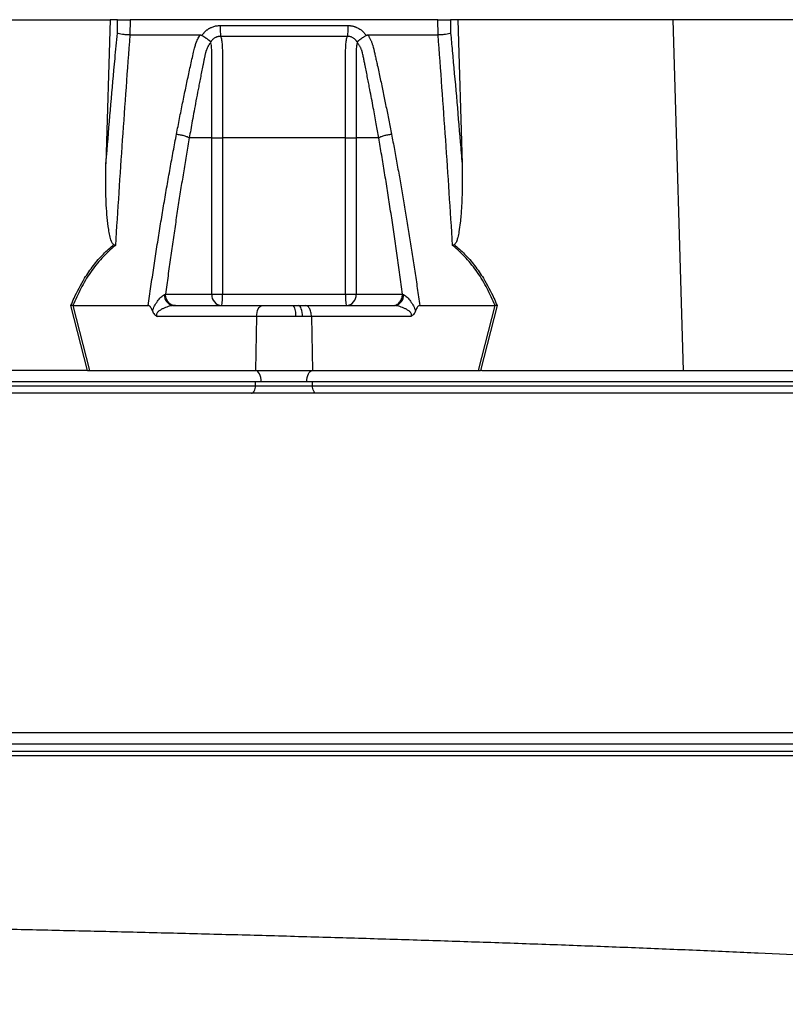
# Model space of a CAD drawing. Extents: x 4262 to 5625, y 3282 to 5186.
# Tile 4 of 14: x 4541 to 4742, y 3599 to 3857. Entities that reach past the tile are written whole.
import ezdxf

# ---------------------------------------------------------------- set-up
doc = ezdxf.new("R2010")
doc.units = 0
doc.header["$LTSCALE"] = 10
doc.header["$MEASUREMENT"] = 0
doc.layers.get('0').update_dxf_attribs({"linetype": 'CONTINUOUS'})

msp = doc.modelspace()

# ---------------------------------------------------------------- linework, layer by layer
at = {"color": 7, "linetype": 'Continuous'}
for p, q in [((4508.14, 3857.27), (4564.53, 3857.27)), ((4564.53, 3857.27), (4563.45, 3819.47)), ((4566.47, 3857.27), (4564.53, 3857.27)), ((4566.44, 3853.72), (4566.47, 3857.27)), ((4569.76, 3857.27), (4569.72, 3853.27)), ((4650.51, 3857.27), (4569.76, 3857.27)), ((4650.55, 3853.27), (4650.51, 3857.27)), ((4655.74, 3857.27), (4653.79, 3857.27)), ((4653.79, 3857.27), (4653.83, 3853.72)), ((4655.74, 3857.27), (4656.82, 3819.47)), ((4712.13, 3857.27), (4655.74, 3857.27)), ((4712.13, 3857.27), (4714.76, 3765.27)), ((4769.88, 3857.27), (4712.13, 3857.27)), ((4588.63, 3853.13), (4588.72, 3853.27)), ((4631.55, 3853.27), (4631.64, 3853.13)), ((4591.2, 3826.27), (4585.3, 3826.27)), ((4591.2, 3785.27), (4591.2, 3826.27)), ((4593.99, 3826.27), (4593.99, 3785.27)), ((4626.28, 3785.27), (4626.28, 3826.27)), ((4634.97, 3826.27), (4629.07, 3826.27)), ((4629.07, 3826.27), (4629.07, 3785.27)), ((4579.07, 3785.27), (4591.2, 3785.27)), ((4591.2, 3785.27), (4593.99, 3785.27)), ((4593.99, 3785.27), (4626.28, 3785.27)), ((4626.28, 3785.27), (4629.07, 3785.27)), ((4629.07, 3785.27), (4641.2, 3785.27)), ((4558.6, 3765.27), (4554.26, 3782.29)), ((4554.78, 3782.27), (4559.12, 3765.27)), ((4554.8, 3782.27), (4574.53, 3782.27)), ((4581.11, 3782.27), (4604.43, 3782.27)), ((4604.43, 3782.27), (4612.57, 3782.27)), ((4612.57, 3782.27), (4613.98, 3782.27)), ((4613.98, 3782.27), (4615.84, 3782.27)), ((4615.84, 3782.27), (4639.16, 3782.27)), ((4645.74, 3782.27), (4665.47, 3782.27)), ((4661.15, 3765.27), (4665.48, 3782.27)), ((4666.01, 3782.29), (4661.67, 3765.27)), ((4602.93, 3779.37), (4576.9, 3779.37)), ((4602.93, 3779.37), (4602.69, 3765.27)), ((4613.21, 3779.37), (4602.93, 3779.37)), ((4614.99, 3779.37), (4613.21, 3779.37)), ((4617.34, 3779.37), (4614.99, 3779.37)), ((4617.34, 3779.37), (4617.58, 3765.27)), ((4643.37, 3779.37), (4617.34, 3779.37)), ((4558.3, 3765.27), (4505.5, 3765.27)), ((4559.12, 3765.27), (4602.69, 3765.27)), ((4602.69, 3765.27), (4617.58, 3765.27)), ((4617.58, 3765.27), (4661.15, 3765.27)), ((4661.97, 3765.27), (4714.76, 3765.27)), ((4714.76, 3765.27), (4775.3, 3765.27)), ((4604.13, 3762.27), (4359.13, 3762.27)), ((4363.13, 3761.27), (4602.63, 3761.27)), ((4602.63, 3761.27), (4602.63, 3762.27)), ((4602.63, 3761.27), (4617.63, 3761.27)), ((4616.13, 3762.27), (4604.13, 3762.27)), ((4861.13, 3762.27), (4616.13, 3762.27)), ((4617.63, 3761.27), (4617.63, 3762.27)), ((4617.63, 3761.27), (4857.13, 3761.27)), ((4907.63, 3667.27), (4312.63, 3667.27)), ((4904.63, 3665.27), (4315.63, 3665.27)), ((4312.63, 3664.27), (4907.63, 3664.27))]:
    msp.add_line(p, q, dxfattribs=at)
at = {"color": 7, "linetype": 'Continuous', "flags": 128}
for points in [[(4602.93, 3779.37), (4602.97, 3779.94), (4603.06, 3780.49), (4603.2, 3780.99), (4603.39, 3781.43), (4603.62, 3781.78), (4603.87, 3782.05), (4604.15, 3782.21), (4604.43, 3782.27)], [(4614.99, 3779.37), (4614.97, 3779.94), (4614.9, 3780.49), (4614.81, 3780.99), (4614.68, 3781.43), (4614.53, 3781.78), (4614.36, 3782.05), (4614.17, 3782.21), (4613.98, 3782.27)], [(4604.13, 3762.27), (4604.11, 3762.84), (4604.03, 3763.39), (4603.89, 3763.9), (4603.71, 3764.35), (4603.49, 3764.73), (4603.24, 3765.01), (4602.97, 3765.19), (4602.69, 3765.27)], [(4616.13, 3762.27), (4616.16, 3762.84), (4616.24, 3763.39), (4616.38, 3763.9), (4616.56, 3764.35), (4616.77, 3764.73), (4617.02, 3765.01), (4617.3, 3765.19), (4617.58, 3765.27)], [(4601.63, 3759.27), (4601.83, 3759.31), (4602.02, 3759.42), (4602.19, 3759.61), (4602.34, 3759.85), (4602.47, 3760.16), (4602.56, 3760.5), (4602.62, 3760.88), (4602.63, 3761.27)], [(4618.63, 3759.27), (4618.44, 3759.31), (4618.25, 3759.42), (4618.08, 3759.61), (4617.93, 3759.85), (4617.8, 3760.16), (4617.71, 3760.5), (4617.65, 3760.88), (4617.63, 3761.27)]]:
    msp.add_lwpolyline(points, dxfattribs=at)
at = {"color": 7, "linetype": 'Continuous'}
for centre, radius, start, end in [((4581.47, 3784.94), 2.7, 175.7145, 262.3682), ((4594.01, 3785.08), 2.82, 176.1886, 265.5981), ((4582, 3784.52), 12.01, 349.188, 3.5659), ((4638.27, 3784.52), 12.01, 176.4341, 190.812), ((4626.25, 3785.08), 2.82, 274.4019, 3.8114), ((4638.8, 3784.94), 2.7, 277.6318, 4.2855), ((4609.37, 3780.04), 3.9, 350.0919, 34.8298)]:
    msp.add_arc(centre, radius, start, end, dxfattribs=at)
for centre, major_axis, start_param, end_param in [((4559.63, 3762.27), (16.23, -0.25), 1.637472, 1.655677), ((4660.64, 3762.27), (16.23, 0.25), 1.485915, 1.504121)]:
    msp.add_ellipse(centre, major_axis=major_axis, ratio=0.184165, start_param=start_param, end_param=end_param, dxfattribs=at)
for points, knots in [([(4566.47, 3857.27), (4566.59, 3857.27), (4566.76, 3857.27), (4567.21, 3857.27), (4567.47, 3857.27), (4567.92, 3857.27), (4568.08, 3857.27), (4568.4, 3857.27), (4568.56, 3857.27), (4569.08, 3857.27), (4569.42, 3857.27), (4569.76, 3857.27)], [0, 0, 0, 0, 0.25, 0.25, 0.5, 0.5, 0.625, 0.625, 0.75, 0.75, 1, 1, 1, 1]), ([(4650.51, 3857.27), (4650.85, 3857.27), (4651.2, 3857.27), (4651.88, 3857.27), (4652.2, 3857.27), (4652.65, 3857.27), (4652.79, 3857.27), (4653.05, 3857.27), (4653.17, 3857.27), (4653.5, 3857.27), (4653.68, 3857.27), (4653.79, 3857.27)], [0, 0, 0, 0, 0.25, 0.25, 0.5, 0.5, 0.625, 0.625, 0.75, 0.75, 1, 1, 1, 1]), ([(4563.45, 3819.47), (4563.55, 3820.65), (4564.3, 3829.87), (4565.29, 3841.3), (4566.23, 3851.5), (4566.44, 3853.72)], [0, 0, 0, 0, 0.102589, 0.804819, 1, 1, 1, 1]), ([(4569.72, 3853.27), (4569.38, 3853.28), (4568.71, 3853.31), (4567.75, 3853.41), (4566.94, 3853.55), (4566.57, 3853.66), (4566.44, 3853.72), (4566.44, 3853.72)], [0, 0, 0, 0, 0.243076, 0.486112, 0.730219, 0.994534, 1, 1, 1, 1]), ([(4588.72, 3853.27), (4588.77, 3853.34), (4588.86, 3853.47), (4589.01, 3853.66), (4589.16, 3853.85), (4589.32, 3854.02), (4589.49, 3854.19), (4589.66, 3854.35), (4589.85, 3854.5), (4590.04, 3854.65), (4590.23, 3854.79), (4590.44, 3854.92), (4590.65, 3855.04), (4590.87, 3855.15), (4591.16, 3855.29), (4591.53, 3855.43), (4591.98, 3855.57), (4592.45, 3855.67), (4592.92, 3855.73), (4593.24, 3855.74), (4593.4, 3855.74)], [0, 0, 0, 0, 0.044249, 0.088103, 0.131644, 0.174954, 0.21812, 0.261226, 0.304357, 0.347601, 0.391041, 0.434763, 0.478847, 0.523375, 0.568424, 0.654803, 0.740537, 0.826241, 0.912528, 1, 1, 1, 1]), ([(4593.4, 3855.74), (4593.4, 3855.46), (4593.4, 3855.16), (4593.41, 3854.58), (4593.42, 3854.29), (4593.44, 3853.77), (4593.46, 3853.53), (4593.49, 3853.14), (4593.5, 3852.99), (4593.52, 3852.88)], [0, 0, 0, 0, 0.25, 0.25, 0.5, 0.5, 0.75, 0.75, 1, 1, 1, 1]), ([(4626.87, 3855.74), (4626.87, 3855.46), (4626.86, 3855.16), (4626.85, 3854.58), (4626.85, 3854.29), (4626.83, 3853.77), (4626.81, 3853.53), (4626.78, 3853.14), (4626.77, 3852.99), (4626.75, 3852.88)], [0, 0, 0, 0, 0.25, 0.25, 0.5, 0.5, 0.75, 0.75, 1, 1, 1, 1]), ([(4626.87, 3855.74), (4626.95, 3855.74), (4627.11, 3855.74), (4627.35, 3855.72), (4627.59, 3855.7), (4627.82, 3855.66), (4628.05, 3855.62), (4628.28, 3855.57), (4628.51, 3855.5), (4628.74, 3855.43), (4628.96, 3855.35), (4629.25, 3855.23), (4629.59, 3855.06), (4629.98, 3854.83), (4630.34, 3854.57), (4630.68, 3854.29), (4631, 3853.97), (4631.29, 3853.64), (4631.46, 3853.39), (4631.55, 3853.27)], [0, 0, 0, 0, 0.043919, 0.087472, 0.13073, 0.173768, 0.216664, 0.259492, 0.30233, 0.345255, 0.388344, 0.431671, 0.51489, 0.596546, 0.677156, 0.757259, 0.837405, 0.91814, 1, 1, 1, 1]), ([(4653.83, 3853.72), (4653.83, 3853.72), (4653.7, 3853.66), (4653.33, 3853.55), (4652.52, 3853.41), (4651.56, 3853.31), (4650.88, 3853.28), (4650.55, 3853.27)], [0, 0, 0, 0, 0.0054662, 0.2697814, 0.5138882, 0.7569238, 1, 1, 1, 1]), ([(4653.83, 3853.72), (4653.97, 3852.2), (4654.85, 3842.7), (4655.85, 3831.29), (4656.66, 3821.36), (4656.82, 3819.47)], [0, 0, 0, 0, 0.133371, 0.835601, 1, 1, 1, 1]), ([(4569.74, 3853.27), (4569.04, 3844.12), (4568.37, 3834.94), (4567.11, 3816.52), (4566.5, 3807.29), (4565.93, 3798.03)], [0, 0, 0, 0, 0.5, 0.5, 1, 1, 1, 1]), ([(4581.95, 3827.23), (4582.08, 3827.92), (4582.34, 3829.29), (4582.75, 3831.34), (4583.15, 3833.38), (4583.56, 3835.4), (4584.1, 3838.02), (4584.77, 3841.22), (4585.45, 3844.37), (4586, 3846.88), (4586.33, 3848.37), (4586.58, 3849.43), (4586.73, 3850.04), (4586.88, 3850.55), (4587.04, 3851.06), (4587.25, 3851.58), (4587.51, 3852.15), (4587.79, 3852.72), (4588.01, 3853.08), (4588.12, 3853.27)], [0, 0, 0, 0, 0.077777, 0.1552, 0.232272, 0.308995, 0.385372, 0.530526, 0.674474, 0.747423, 0.819615, 0.846383, 0.869761, 0.889755, 0.906383, 0.929523, 0.9528, 0.976272, 1, 1, 1, 1]), ([(4590.85, 3851.24), (4590.79, 3851.17), (4590.69, 3851.03), (4590.55, 3850.81), (4590.41, 3850.6), (4590.29, 3850.38), (4590.17, 3850.16), (4590.06, 3849.94), (4589.96, 3849.72), (4589.87, 3849.5), (4589.78, 3849.29), (4589.71, 3849.08), (4589.64, 3848.87), (4589.58, 3848.66), (4589.51, 3848.42), (4589.45, 3848.13), (4589.37, 3847.79), (4589.3, 3847.46), (4589.23, 3847.12), (4589.18, 3846.85), (4589.14, 3846.6), (4589.09, 3846.37), (4589.03, 3846.06), (4588.95, 3845.68), (4588.78, 3844.84), (4588.53, 3843.6), (4588.21, 3842), (4587.91, 3840.46), (4587.53, 3838.47), (4587.07, 3836.08), (4586.56, 3833.34), (4586.1, 3830.81), (4585.68, 3828.47), (4585.42, 3826.98), (4585.3, 3826.27)], [0, 0, 0, 0, 0.010662, 0.021198, 0.031594, 0.041839, 0.051919, 0.061821, 0.071533, 0.08104, 0.09033, 0.099392, 0.108213, 0.116783, 0.125091, 0.138719, 0.152205, 0.165558, 0.178786, 0.1919, 0.198167, 0.207477, 0.219813, 0.235151, 0.25346, 0.319418, 0.382864, 0.443812, 0.502275, 0.618272, 0.726011, 0.825493, 0.916782, 1, 1, 1, 1]), ([(4588.12, 3853.27), (4588.15, 3853.27), (4588.23, 3853.27), (4588.34, 3853.25), (4588.44, 3853.22), (4588.54, 3853.18), (4588.6, 3853.15), (4588.63, 3853.13)], [0, 0, 0, 0, 0.212576, 0.416535, 0.614103, 0.807726, 1, 1, 1, 1]), ([(4588.63, 3853.13), (4588.68, 3853.1), (4588.78, 3853.05), (4588.92, 3852.96), (4589.05, 3852.87), (4589.19, 3852.78), (4589.32, 3852.7), (4589.44, 3852.62), (4589.56, 3852.54), (4589.67, 3852.46), (4589.83, 3852.35), (4590.04, 3852.2), (4590.27, 3852.03), (4590.47, 3851.89), (4590.62, 3851.77), (4590.73, 3851.67), (4590.82, 3851.58), (4590.88, 3851.5), (4590.92, 3851.44), (4590.93, 3851.39), (4590.94, 3851.37)], [0, 0, 0, 0, 0.048652, 0.096489, 0.14339, 0.189242, 0.233941, 0.277392, 0.319512, 0.360225, 0.399465, 0.506174, 0.603082, 0.689684, 0.765815, 0.831582, 0.887296, 0.933441, 0.970686, 1, 1, 1, 1]), ([(4591.2, 3826.27), (4591.2, 3827.59), (4591.2, 3831.58), (4591.2, 3837.74), (4591.2, 3843.42), (4591.2, 3846.87), (4591.21, 3848.42), (4591.19, 3849.42), (4591.14, 3850.2), (4591.06, 3850.81), (4590.95, 3851.07), (4590.91, 3851.17)], [0, 0, 0, 0, 0.156913, 0.470739, 0.729084, 0.828623, 0.878273, 0.912858, 0.946597, 0.978177, 1, 1, 1, 1]), ([(4593.52, 3852.88), (4593.46, 3852.88), (4593.35, 3852.88), (4593.18, 3852.87), (4593.02, 3852.85), (4592.85, 3852.82), (4592.69, 3852.78), (4592.53, 3852.73), (4592.37, 3852.67), (4592.13, 3852.57), (4591.85, 3852.4), (4591.55, 3852.16), (4591.32, 3851.93), (4591.15, 3851.71), (4591.03, 3851.53), (4590.98, 3851.41), (4590.95, 3851.36)], [0, 0, 0, 0, 0.053313, 0.106595, 0.159871, 0.213166, 0.266504, 0.319912, 0.373414, 0.427035, 0.564479, 0.685227, 0.789255, 0.876458, 0.946721, 1, 1, 1, 1]), ([(4626.75, 3852.88), (4625.46, 3852.88), (4622.71, 3852.88), (4618.73, 3852.88), (4614.51, 3852.88), (4611.64, 3852.88), (4608.63, 3852.88), (4605.76, 3852.88), (4601.54, 3852.88), (4597.55, 3852.88), (4594.81, 3852.88), (4593.52, 3852.88)], [0.7589111, 0.7589111, 0.7589111, 0.7589111, 0.7820302, 0.8131687, 0.8443073, 0.8754458, 0.8754458, 0.9065844, 0.9377229, 0.9688615, 0.9919807, 0.9919807, 0.9919807, 0.9919807]), ([(4593.52, 3852.88), (4593.57, 3852.77), (4593.61, 3852.63), (4593.7, 3852.31), (4593.73, 3852.13), (4593.8, 3851.74), (4593.83, 3851.52), (4593.88, 3851.06), (4593.9, 3850.81), (4593.94, 3850.29), (4593.95, 3850.02), (4593.97, 3849.47), (4593.98, 3849.19), (4593.98, 3848.76), (4593.99, 3848.61), (4593.99, 3848.32), (4593.99, 3848.18), (4593.99, 3847.74), (4593.99, 3845.13), (4593.99, 3842.52), (4593.99, 3835.55), (4593.99, 3830.91), (4593.99, 3826.27)], [0, 0, 0, 0, 0.03125, 0.03125, 0.0625, 0.0625, 0.09375, 0.09375, 0.125, 0.125, 0.15625, 0.15625, 0.1875, 0.1875, 0.203125, 0.203125, 0.21875, 0.21875, 0.25, 0.5, 0.5, 1, 1, 1, 1]), ([(4626.28, 3826.27), (4626.28, 3830.91), (4626.28, 3835.55), (4626.28, 3842.52), (4626.28, 3845.13), (4626.28, 3847.74), (4626.28, 3848.18), (4626.28, 3848.32), (4626.28, 3848.61), (4626.28, 3848.76), (4626.29, 3849.19), (4626.3, 3849.47), (4626.32, 3850.02), (4626.33, 3850.29), (4626.37, 3850.81), (4626.39, 3851.06), (4626.44, 3851.52), (4626.47, 3851.74), (4626.53, 3852.13), (4626.57, 3852.31), (4626.65, 3852.63), (4626.7, 3852.77), (4626.75, 3852.88)], [0, 0, 0, 0, 0.5, 0.5, 0.75, 0.78125, 0.78125, 0.796875, 0.796875, 0.8125, 0.8125, 0.84375, 0.84375, 0.875, 0.875, 0.90625, 0.90625, 0.9375, 0.9375, 0.96875, 0.96875, 1, 1, 1, 1]), ([(4629.32, 3851.36), (4629.3, 3851.4), (4629.26, 3851.48), (4629.18, 3851.61), (4629.08, 3851.76), (4628.95, 3851.92), (4628.78, 3852.1), (4628.58, 3852.28), (4628.34, 3852.45), (4628.05, 3852.61), (4627.74, 3852.74), (4627.42, 3852.82), (4627.09, 3852.88), (4626.86, 3852.88), (4626.75, 3852.88)], [0, 0, 0, 0, 0.038504, 0.086514, 0.144034, 0.211029, 0.287449, 0.37325, 0.468405, 0.572922, 0.680036, 0.786786, 0.893373, 1, 1, 1, 1]), ([(4629.38, 3851.19), (4629.29, 3851.07), (4629.24, 3850.89), (4629.17, 3850.5), (4629.14, 3850.28), (4629.11, 3849.81), (4629.09, 3849.56), (4629.07, 3849.04), (4629.07, 3848.78), (4629.07, 3848.39), (4629.07, 3848.25), (4629.07, 3847.99), (4629.07, 3847.59), (4629.07, 3846.66), (4629.07, 3843.75), (4629.07, 3836.86), (4629.07, 3830.51), (4629.07, 3826.27)], [0, 0, 0, 0, 0.03125, 0.03125, 0.0625, 0.0625, 0.09375, 0.09375, 0.125, 0.125, 0.140625, 0.140625, 0.15625, 0.1875, 0.25, 0.5, 1, 1, 1, 1]), ([(4629.33, 3851.37), (4629.33, 3851.38), (4629.34, 3851.41), (4629.36, 3851.45), (4629.38, 3851.49), (4629.41, 3851.54), (4629.46, 3851.58), (4629.51, 3851.64), (4629.57, 3851.7), (4629.65, 3851.76), (4629.74, 3851.84), (4629.84, 3851.92), (4629.96, 3852.01), (4630.1, 3852.11), (4630.25, 3852.22), (4630.43, 3852.34), (4630.63, 3852.48), (4630.85, 3852.64), (4631.1, 3852.8), (4631.36, 3852.97), (4631.54, 3853.08), (4631.64, 3853.13)], [0, 0, 0, 0, 0.017248, 0.037456, 0.060913, 0.087838, 0.118407, 0.152763, 0.191026, 0.233291, 0.279627, 0.330072, 0.384627, 0.443251, 0.505852, 0.572276, 0.648655, 0.730209, 0.816408, 0.906598, 1, 1, 1, 1]), ([(4634.97, 3826.27), (4634.75, 3827.49), (4634.29, 3830.13), (4633.52, 3834.36), (4632.86, 3837.85), (4632.36, 3840.45), (4632.06, 3841.99), (4631.74, 3843.59), (4631.49, 3844.86), (4631.3, 3845.77), (4631.19, 3846.3), (4631.08, 3846.84), (4630.97, 3847.37), (4630.86, 3847.91), (4630.77, 3848.34), (4630.7, 3848.67), (4630.63, 3848.89), (4630.55, 3849.13), (4630.46, 3849.37), (4630.36, 3849.63), (4630.24, 3849.89), (4630.11, 3850.15), (4629.96, 3850.42), (4629.8, 3850.7), (4629.62, 3850.97), (4629.49, 3851.15), (4629.42, 3851.24)], [0, 0, 0, 0, 0.143085, 0.308796, 0.497427, 0.555835, 0.616742, 0.680167, 0.746121, 0.767405, 0.788723, 0.810074, 0.831456, 0.852865, 0.874301, 0.883002, 0.892336, 0.902282, 0.912815, 0.923904, 0.935514, 0.947608, 0.960145, 0.973084, 0.986383, 1, 1, 1, 1]), ([(4631.64, 3853.13), (4631.66, 3853.15), (4631.71, 3853.18), (4631.79, 3853.21), (4631.88, 3853.24), (4631.97, 3853.25), (4632.06, 3853.27), (4632.12, 3853.27), (4632.15, 3853.27)], [0, 0, 0, 0, 0.160202, 0.3210387, 0.4840271, 0.6506251, 0.8221989, 1, 1, 1, 1]), ([(4632.15, 3853.27), (4632.21, 3853.16), (4632.34, 3852.96), (4632.51, 3852.64), (4632.67, 3852.33), (4632.83, 3852.01), (4632.97, 3851.69), (4633.1, 3851.36), (4633.23, 3851.04), (4633.34, 3850.71), (4633.47, 3850.29), (4633.63, 3849.71), (4633.83, 3848.85), (4634.06, 3847.8), (4634.33, 3846.59), (4634.77, 3844.57), (4635.39, 3841.75), (4636.14, 3838.15), (4636.88, 3834.53), (4637.61, 3830.9), (4638.08, 3828.45), (4638.32, 3827.23)], [0, 0, 0, 0, 0.013423, 0.026738, 0.039956, 0.053088, 0.066144, 0.079134, 0.09207, 0.104963, 0.117824, 0.141662, 0.172831, 0.217057, 0.263491, 0.312127, 0.449156, 0.58733, 0.723761, 0.861313, 1, 1, 1, 1]), ([(4654.34, 3798.03), (4653.77, 3807.29), (4653.16, 3816.52), (4651.9, 3834.94), (4651.23, 3844.12), (4650.53, 3853.27)], [0, 0, 0, 0, 0.5, 0.5, 1, 1, 1, 1]), ([(4574.53, 3782.27), (4574.65, 3783.1), (4574.88, 3784.77), (4575.25, 3787.27), (4575.61, 3789.75), (4575.98, 3792.21), (4576.35, 3794.66), (4576.73, 3797.09), (4577.11, 3799.5), (4577.49, 3801.9), (4577.88, 3804.28), (4578.27, 3806.65), (4578.66, 3809), (4579.06, 3811.33), (4579.46, 3813.65), (4579.87, 3815.95), (4580.27, 3818.24), (4580.69, 3820.51), (4581.1, 3822.76), (4581.52, 3825), (4581.81, 3826.49), (4581.95, 3827.23)], [0, 0, 0, 0, 0.055211, 0.1101282, 0.1647529, 0.2190862, 0.2731293, 0.3268835, 0.38035, 0.4335301, 0.4864251, 0.5390363, 0.5913651, 0.6434129, 0.6951811, 0.7466711, 0.7978843, 0.8488223, 0.8994865, 0.9498786, 1, 1, 1, 1]), ([(4585.3, 3826.27), (4585.18, 3825.56), (4584.93, 3824.13), (4584.56, 3821.98), (4584.2, 3819.82), (4583.84, 3817.63), (4583.48, 3815.43), (4583.12, 3813.21), (4582.77, 3810.98), (4582.42, 3808.73), (4582.07, 3806.46), (4581.73, 3804.17), (4581.39, 3801.87), (4581.05, 3799.55), (4580.71, 3797.21), (4580.38, 3794.86), (4580.05, 3792.48), (4579.72, 3790.09), (4579.39, 3787.69), (4579.18, 3786.08), (4579.07, 3785.27)], [0, 0, 0, 0, 0.052635, 0.105608, 0.158921, 0.212573, 0.266566, 0.320902, 0.37558, 0.430604, 0.485973, 0.541688, 0.597751, 0.654162, 0.710923, 0.768034, 0.825496, 0.883311, 0.941478, 1, 1, 1, 1]), ([(4581.95, 3827.23), (4582.24, 3827.2), (4582.56, 3827.16), (4583.22, 3827.04), (4583.56, 3826.97), (4584.19, 3826.79), (4584.47, 3826.69), (4584.96, 3826.48), (4585.15, 3826.37), (4585.3, 3826.27)], [0, 0, 0, 0, 0.25, 0.25, 0.5, 0.5, 0.75, 0.75, 1, 1, 1, 1]), ([(4591.2, 3826.27), (4591.48, 3826.27), (4591.89, 3826.27), (4592.87, 3826.27), (4593.43, 3826.27), (4593.99, 3826.27)], [0, 0, 0, 0, 0.5, 0.5, 1, 1, 1, 1]), ([(4626.28, 3826.27), (4626.83, 3826.27), (4627.4, 3826.27), (4628.38, 3826.27), (4628.79, 3826.27), (4629.07, 3826.27)], [0, 0, 0, 0, 0.5, 0.5, 1, 1, 1, 1]), ([(4634.97, 3826.27), (4635.11, 3826.37), (4635.31, 3826.48), (4635.79, 3826.69), (4636.08, 3826.79), (4636.71, 3826.97), (4637.04, 3827.04), (4637.7, 3827.16), (4638.03, 3827.2), (4638.32, 3827.23)], [0, 0, 0, 0, 0.25, 0.25, 0.5, 0.5, 0.75, 0.75, 1, 1, 1, 1]), ([(4641.2, 3785.27), (4641.09, 3786.12), (4640.86, 3787.83), (4640.51, 3790.38), (4640.17, 3792.9), (4639.81, 3795.41), (4639.46, 3797.9), (4639.1, 3800.37), (4638.74, 3802.82), (4638.38, 3805.25), (4638.01, 3807.66), (4637.64, 3810.05), (4637.27, 3812.43), (4636.89, 3814.78), (4636.51, 3817.12), (4636.13, 3819.43), (4635.75, 3821.73), (4635.36, 3824.01), (4635.1, 3825.52), (4634.97, 3826.27)], [0, 0, 0, 0, 0.061953, 0.123509, 0.18467, 0.245435, 0.305808, 0.365787, 0.425376, 0.484574, 0.543383, 0.601804, 0.659839, 0.717488, 0.774754, 0.831636, 0.888137, 0.944258, 1, 1, 1, 1]), ([(4638.32, 3827.23), (4638.45, 3826.56), (4638.71, 3825.22), (4639.09, 3823.19), (4639.46, 3821.16), (4639.84, 3819.11), (4640.21, 3817.04), (4640.58, 3814.97), (4640.94, 3812.88), (4641.3, 3810.78), (4641.66, 3808.66), (4642.02, 3806.54), (4642.37, 3804.39), (4642.72, 3802.24), (4643.07, 3800.07), (4643.41, 3797.89), (4643.76, 3795.7), (4644.09, 3793.49), (4644.43, 3791.27), (4644.76, 3789.04), (4645.09, 3786.8), (4645.42, 3784.54), (4645.63, 3783.03), (4645.74, 3782.27)], [0, 0, 0, 0, 0.045336, 0.090894, 0.136674, 0.182678, 0.228907, 0.275362, 0.322044, 0.368954, 0.416093, 0.463462, 0.511063, 0.558896, 0.606962, 0.655262, 0.703798, 0.752569, 0.801578, 0.850824, 0.900309, 0.950034, 1, 1, 1, 1]), ([(4565.48, 3798.26), (4565.4, 3798.33), (4565.13, 3798.54), (4564.78, 3799.38), (4564.42, 3800.63), (4563.91, 3803.8), (4563.46, 3808.58), (4563.36, 3814.36), (4563.42, 3817.99), (4563.45, 3819.47)], [0, 0, 0, 0, 0.014357, 0.049627, 0.124372, 0.19944, 0.496383, 0.793753, 1, 1, 1, 1]), ([(4656.82, 3819.47), (4656.85, 3817.48), (4656.92, 3813.56), (4656.73, 3808.39), (4656.41, 3804.44), (4656.07, 3801.92), (4655.76, 3800.33), (4655.44, 3799.27), (4655.17, 3798.56), (4654.86, 3798.32), (4654.79, 3798.26)], [0, 0, 0, 0, 0.276314, 0.544227, 0.717559, 0.828271, 0.898432, 0.942707, 0.987325, 1, 1, 1, 1]), ([(4554.26, 3782.29), (4554.54, 3782.94), (4555.58, 3785.4), (4557.46, 3788.97), (4560.09, 3792.81), (4562.63, 3795.8), (4564.56, 3797.47), (4565.48, 3798.26)], [0, 0, 0, 0, 0.10666, 0.403143, 0.607796, 0.812344, 1, 1, 1, 1]), ([(4565.93, 3798.03), (4564.66, 3797.03), (4563.49, 3795.93), (4561.31, 3793.57), (4560.32, 3792.31), (4558.94, 3790.3), (4558.49, 3789.61), (4557.65, 3788.2), (4557.25, 3787.48), (4556.11, 3785.3), (4555.42, 3783.8), (4554.8, 3782.27)], [0, 0, 0, 0, 0.25, 0.25, 0.5, 0.5, 0.625, 0.625, 0.75, 0.75, 1, 1, 1, 1]), ([(4665.47, 3782.27), (4664.85, 3783.8), (4664.16, 3785.3), (4663.02, 3787.48), (4662.62, 3788.2), (4661.77, 3789.61), (4661.33, 3790.3), (4659.95, 3792.31), (4658.95, 3793.57), (4656.78, 3795.93), (4655.61, 3797.03), (4654.34, 3798.03)], [0, 0, 0, 0, 0.25, 0.25, 0.375, 0.375, 0.5, 0.5, 0.75, 0.75, 1, 1, 1, 1]), ([(4654.79, 3798.26), (4655.71, 3797.47), (4657.64, 3795.8), (4660.18, 3792.81), (4662.81, 3788.97), (4664.69, 3785.4), (4665.73, 3782.94), (4666.01, 3782.29)], [0, 0, 0, 0, 0.187656, 0.392204, 0.596857, 0.89334, 1, 1, 1, 1]), ([(4575.64, 3780.86), (4575.78, 3781.32), (4575.98, 3781.77), (4576.43, 3782.62), (4576.68, 3783.02), (4577.23, 3783.79), (4577.53, 3784.14), (4577.99, 3784.61), (4578.15, 3784.75), (4578.46, 3784.99), (4578.62, 3785.09), (4578.77, 3785.15)], [0, 0, 0, 0, 0.25, 0.25, 0.5, 0.5, 0.75, 0.75, 0.875, 0.875, 1, 1, 1, 1]), ([(4581.67, 3782.27), (4581.33, 3782.27), (4580.99, 3782.35), (4580.36, 3782.65), (4580.07, 3782.87), (4579.59, 3783.42), (4579.4, 3783.76), (4579.14, 3784.48), (4579.07, 3784.88), (4579.07, 3785.27)], [0, 0, 0, 0, 0.25, 0.25, 0.5, 0.5, 0.75, 0.75, 1, 1, 1, 1]), ([(4638.6, 3782.27), (4638.94, 3782.27), (4639.28, 3782.35), (4639.91, 3782.65), (4640.2, 3782.87), (4640.68, 3783.42), (4640.87, 3783.76), (4641.13, 3784.48), (4641.2, 3784.88), (4641.2, 3785.27)], [0, 0, 0, 0, 0.25, 0.25, 0.5, 0.5, 0.75, 0.75, 1, 1, 1, 1]), ([(4641.5, 3785.15), (4641.65, 3785.09), (4641.8, 3784.99), (4642.12, 3784.75), (4642.28, 3784.61), (4642.74, 3784.15), (4643.04, 3783.79), (4643.59, 3783.03), (4643.84, 3782.62), (4644.29, 3781.77), (4644.49, 3781.32), (4644.63, 3780.86)], [0, 0, 0, 0, 0.125, 0.125, 0.25, 0.25, 0.5, 0.5, 0.75, 0.75, 1, 1, 1, 1]), ([(4554.78, 3782.27), (4554.62, 3782.27), (4554.44, 3782.28), (4554.26, 3782.29), (4554.26, 3782.29)], [0, 0, 0, 0, 0.976224, 1, 1, 1, 1]), ([(4575.64, 3780.86), (4575.53, 3781.16), (4575.4, 3781.46), (4575.15, 3781.86), (4575.06, 3781.99), (4574.88, 3782.14), (4574.82, 3782.18), (4574.69, 3782.25), (4574.62, 3782.27), (4574.54, 3782.27)], [0, 0, 0, 0, 0.5, 0.5, 0.75, 0.75, 0.875, 0.875, 1, 1, 1, 1]), ([(4581.11, 3782.27), (4580.92, 3782.27), (4580.71, 3782.24), (4580.25, 3782.15), (4580.02, 3782.09), (4579.32, 3781.87), (4578.84, 3781.68), (4578.17, 3781.36), (4577.94, 3781.24), (4577.51, 3780.98), (4577.3, 3780.84), (4577.02, 3780.59), (4576.93, 3780.5), (4576.79, 3780.29), (4576.73, 3780.17), (4576.68, 3779.93), (4576.7, 3779.8), (4576.77, 3779.58), (4576.83, 3779.47), (4576.9, 3779.37)], [0, 0, 0, 0, 0.125, 0.125, 0.25, 0.25, 0.5, 0.5, 0.625, 0.625, 0.75, 0.75, 0.8125, 0.8125, 0.875, 0.875, 0.9375, 0.9375, 1, 1, 1, 1]), ([(4617.34, 3779.37), (4617.3, 3779.79), (4617.24, 3780.65), (4616.83, 3781.61), (4616.33, 3782.17), (4616, 3782.24), (4615.84, 3782.27)], [0, 0, 0, 0, 0.2707, 0.562315, 0.789294, 1, 1, 1, 1]), ([(4643.37, 3779.37), (4643.44, 3779.47), (4643.5, 3779.58), (4643.57, 3779.8), (4643.58, 3779.93), (4643.54, 3780.17), (4643.48, 3780.29), (4643.33, 3780.49), (4643.25, 3780.59), (4642.97, 3780.84), (4642.76, 3780.98), (4642.33, 3781.24), (4642.1, 3781.36), (4641.43, 3781.68), (4640.95, 3781.87), (4640.25, 3782.08), (4640.02, 3782.15), (4639.68, 3782.22), (4639.57, 3782.23), (4639.36, 3782.26), (4639.26, 3782.27), (4639.16, 3782.27)], [0, 0, 0, 0, 0.0625, 0.0625, 0.125, 0.125, 0.1875, 0.1875, 0.25, 0.25, 0.375, 0.375, 0.5, 0.5, 0.75, 0.75, 0.875, 0.875, 0.9375, 0.9375, 1, 1, 1, 1]), ([(4645.74, 3782.27), (4645.59, 3782.27), (4645.45, 3782.2), (4645.22, 3782), (4645.12, 3781.87), (4644.95, 3781.6), (4644.88, 3781.46), (4644.74, 3781.16), (4644.68, 3781.01), (4644.63, 3780.86)], [0, 0, 0, 0, 0.25, 0.25, 0.5, 0.5, 0.75, 0.75, 1, 1, 1, 1]), ([(4666.01, 3782.29), (4666.01, 3782.29), (4665.82, 3782.28), (4665.65, 3782.27), (4665.48, 3782.27)], [0, 0, 0, 0, 0.023776, 1, 1, 1, 1]), ([(4575.64, 3780.86), (4575.7, 3780.69), (4575.77, 3780.54), (4575.94, 3780.24), (4576.04, 3780.1), (4576.26, 3779.85), (4576.37, 3779.74), (4576.63, 3779.54), (4576.76, 3779.45), (4576.9, 3779.37)], [0, 0, 0, 0, 0.25, 0.25, 0.5, 0.5, 0.75, 0.75, 1, 1, 1, 1]), ([(4644.63, 3780.86), (4644.57, 3780.69), (4644.49, 3780.54), (4644.33, 3780.24), (4644.23, 3780.1), (4644.01, 3779.85), (4643.89, 3779.74), (4643.64, 3779.54), (4643.51, 3779.45), (4643.37, 3779.37)], [0, 0, 0, 0, 0.25, 0.25, 0.5, 0.5, 0.75, 0.75, 1, 1, 1, 1]), ([(4868.87, 3759.27), (4868.86, 3759.27), (4868.84, 3759.27), (4868.64, 3759.27), (4867.99, 3759.27), (4868.09, 3759.27), (4868.27, 3759.27), (4868.26, 3759.27), (4867.83, 3759.27), (4866.83, 3759.27), (4865.29, 3759.27), (4863.47, 3759.27), (4861.23, 3759.27), (4852.41, 3759.27), (4814.6, 3759.27), (4756.01, 3759.27), (4692.49, 3759.27), (4652.91, 3759.27), (4634.29, 3759.27), (4625.83, 3759.27), (4621.6, 3759.27), (4617.16, 3759.27), (4612.88, 3759.27), (4608.97, 3759.27), (4604.85, 3759.27), (4600.21, 3759.27), (4595.18, 3759.27), (4590.33, 3759.27), (4561.58, 3759.27), (4513.81, 3759.27), (4448.95, 3759.27), (4403.63, 3759.27), (4376.83, 3759.27), (4367.69, 3759.27), (4362.88, 3759.27), (4359.04, 3759.27), (4356.35, 3759.27), (4354.63, 3759.27), (4353.36, 3759.27), (4352.41, 3759.27), (4352.01, 3759.27), (4351.92, 3759.27), (4352.12, 3759.27), (4352.26, 3759.27), (4351.22, 3759.27), (4351.37, 3759.27), (4351.39, 3759.27)], [0, 0, 0, 0, 0.053375, 0.11556, 0.139725, 0.144611, 0.149543, 0.154444, 0.159273, 0.164072, 0.167603, 0.171134, 0.174662, 0.178194, 0.206891, 0.321681, 0.409736, 0.453764, 0.475781, 0.481371, 0.487, 0.492541, 0.498008, 0.501837, 0.505666, 0.512059, 0.518502, 0.525004, 0.531479, 0.631542, 0.708594, 0.785646, 0.808655, 0.814869, 0.821081, 0.827247, 0.83078, 0.834313, 0.837846, 0.841379, 0.848363, 0.855367, 0.862392, 0.869406, 0.980366, 1, 1, 1, 1]), ([(4312.76, 3670.27), (4312.77, 3670.27), (4312.8, 3670.27), (4314.32, 3670.27), (4317.09, 3670.27), (4321.15, 3670.27), (4326.44, 3670.27), (4332.94, 3670.27), (4340.62, 3670.27), (4349.46, 3670.27), (4359.4, 3670.27), (4370.42, 3670.27), (4382.46, 3670.27), (4395.47, 3670.27), (4409.4, 3670.27), (4424.18, 3670.27), (4439.76, 3670.27), (4456.07, 3670.27), (4473.03, 3670.27), (4490.58, 3670.27), (4508.64, 3670.27), (4527.13, 3670.27), (4545.98, 3670.27), (4565.1, 3670.27), (4584.41, 3670.27), (4603.83, 3670.27), (4623.28, 3670.27), (4642.67, 3670.27), (4661.93, 3670.27), (4680.96, 3670.27), (4699.69, 3670.27), (4718.04, 3670.27), (4735.93, 3670.27), (4753.28, 3670.27), (4770.02, 3670.27), (4786.08, 3670.27), (4801.38, 3670.27), (4815.87, 3670.27), (4829.49, 3670.27), (4842.16, 3670.27), (4853.85, 3670.27), (4864.49, 3670.27), (4874.05, 3670.27), (4882.48, 3670.27), (4889.75, 3670.27), (4895.83, 3670.27), (4900.68, 3670.27), (4904.32, 3670.27), (4906.61, 3670.27), (4907.67, 3670.27), (4907.53, 3670.27), (4907.49, 3670.27)], [0, 0, 0, 0, 0.014868, 0.035673, 0.056478, 0.077282, 0.098087, 0.118892, 0.139696, 0.160501, 0.181306, 0.20211, 0.222915, 0.24372, 0.264524, 0.285329, 0.306134, 0.326938, 0.347743, 0.368548, 0.389352, 0.410157, 0.430962, 0.451766, 0.472571, 0.493376, 0.51418, 0.534985, 0.55579, 0.576594, 0.597399, 0.618204, 0.639008, 0.659813, 0.680618, 0.701422, 0.722227, 0.743032, 0.763836, 0.784641, 0.805446, 0.82625, 0.847055, 0.86786, 0.888664, 0.909469, 0.930273, 0.951078, 0.971883, 0.992687, 1, 1, 1, 1]), ([(4879.67, 3599), (4879.51, 3599.05), (4877.33, 3599.85), (4872.87, 3601.15), (4865.81, 3602.62), (4858.08, 3603.84), (4849.67, 3604.94), (4840.61, 3605.89), (4831.05, 3606.72), (4821.04, 3607.48), (4810.62, 3608.21), (4799.65, 3608.92), (4788.14, 3609.63), (4776.1, 3610.32), (4763.17, 3611.02), (4749.31, 3611.72), (4734.5, 3612.41), (4719.17, 3613.09), (4703.34, 3613.74), (4687.05, 3614.37), (4670.67, 3614.96), (4654.26, 3615.51), (4637.88, 3616.03), (4621.25, 3616.53), (4604.42, 3617.01), (4587.46, 3617.46), (4570.72, 3617.88), (4554.28, 3618.27), (4538.17, 3618.63), (4522.12, 3618.94), (4506.2, 3619.23), (4490.46, 3619.52), (4475.26, 3619.81), (4460.63, 3620.09), (4446.61, 3620.37), (4432.95, 3620.64), (4419.72, 3620.91), (4406.99, 3621.17), (4395.03, 3621.42), (4383.87, 3621.66), (4373.5, 3621.89), (4363.76, 3622.1), (4354.72, 3622.31), (4346.42, 3622.5), (4339.05, 3622.68), (4332.6, 3622.85), (4327.07, 3623), (4322.36, 3623.14), (4318.52, 3623.27), (4315.59, 3623.4), (4313.66, 3623.52), (4312.7, 3623.63), (4312.73, 3623.68), (4312.75, 3623.71)], [0, 0, 0, 0, 0.001434, 0.019378, 0.037338, 0.055287, 0.07367, 0.092065, 0.110449, 0.128377, 0.146316, 0.164244, 0.182566, 0.200898, 0.21922, 0.239729, 0.260255, 0.280764, 0.301871, 0.322994, 0.344101, 0.364594, 0.385102, 0.405595, 0.426684, 0.447791, 0.46888, 0.489359, 0.509855, 0.530334, 0.551409, 0.572501, 0.593576, 0.614049, 0.634538, 0.655011, 0.676079, 0.697164, 0.718232, 0.738707, 0.759198, 0.779673, 0.800744, 0.821831, 0.842901, 0.863374, 0.883862, 0.904334, 0.925401, 0.946485, 0.967552, 0.988023, 1, 1, 1, 1])]:
    msp.add_open_spline(points, degree=3, knots=knots, dxfattribs=at)
for points in [[(4593.4, 3855.74), (4604.54, 3855.74), (4615.73, 3855.74), (4626.87, 3855.74)], [(4569.73, 3853.27), (4572.78, 3853.27), (4578.9, 3853.27), (4585.04, 3853.27), (4588.12, 3853.27)], [(4632.15, 3853.27), (4635.23, 3853.27), (4641.37, 3853.27), (4647.49, 3853.27), (4650.54, 3853.27)], [(4626.28, 3826.27), (4615.53, 3826.27), (4604.74, 3826.27), (4593.99, 3826.27)], [(4565.48, 3798.26), (4565.63, 3798.18), (4565.78, 3798.1), (4565.93, 3798.03)], [(4654.79, 3798.26), (4654.63, 3798.18), (4654.48, 3798.1), (4654.34, 3798.03)], [(4578.77, 3785.15), (4578.88, 3785.19), (4578.98, 3785.23), (4579.07, 3785.27)], [(4641.2, 3785.27), (4641.29, 3785.23), (4641.39, 3785.19), (4641.5, 3785.15)], [(4554.8, 3782.27), (4554.79, 3782.27), (4554.79, 3782.27), (4554.78, 3782.27)], [(4665.48, 3782.27), (4665.48, 3782.27), (4665.48, 3782.27), (4665.47, 3782.27)], [(4558.6, 3765.27), (4558.78, 3765.27), (4558.95, 3765.27), (4559.12, 3765.27)], [(4661.15, 3765.27), (4661.32, 3765.27), (4661.49, 3765.27), (4661.67, 3765.27)]]:
    msp.add_open_spline(points, degree=3, dxfattribs=at)

doc.saveas('drawing.dxf')
